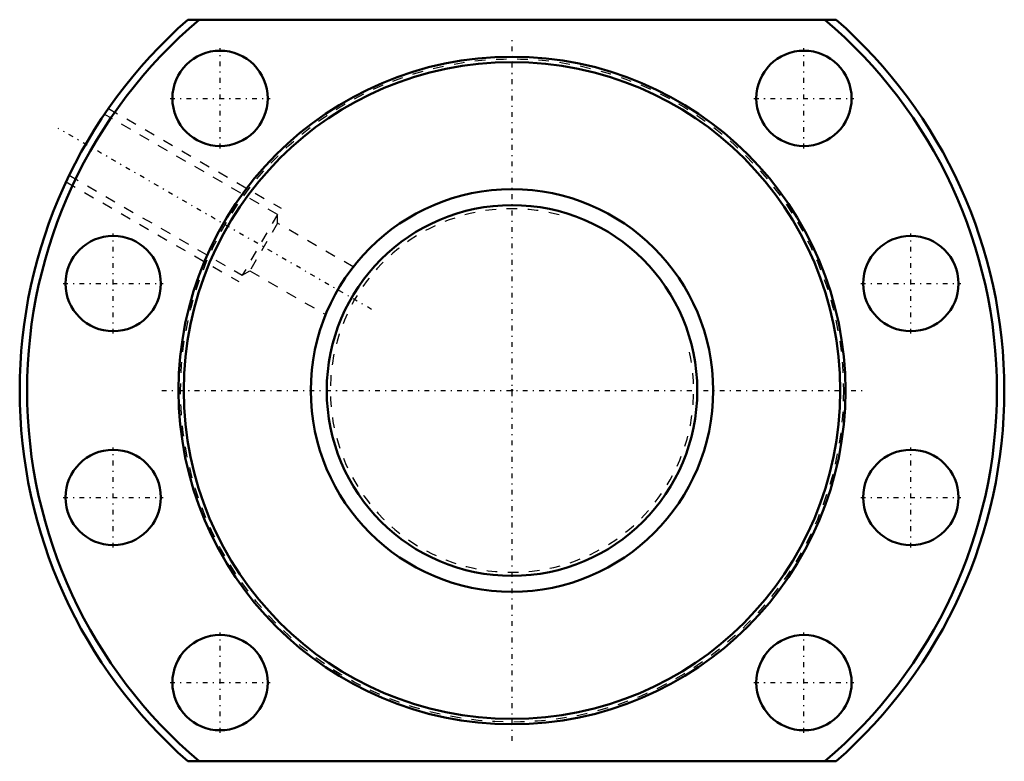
# Model space of a CAD drawing. Header units: millimetres. Extents: x -46.5 to 46.5, y -35 to 35.
import ezdxf

# ---------------------------------------------------------------- set-up
doc = ezdxf.new("R2010")
doc.units = ezdxf.units.MM
doc.linetypes.add('Center', pattern=[1.5, 0.45, -0.5, 0.05, -0.5])
doc.linetypes.add('Dashed', pattern=[2, 1, -1])
for name, color, linetype, lineweight in [('2d ConnectionPoints', 7, 'Continuous', 50), ('AM_0', 7, 'Continuous', 50), ('AM_5', 3, 'Continuous', 25), ('AM_7', 7, 'Center', 25), ('AM_9', 6, 'Dashed', 25)]:
    doc.layers.add(name, color=color, linetype=linetype, lineweight=lineweight)

# ---------------------------------------------------------------- blocks, each defined once
blk = doc.blocks.new('1_SDA_V_serieSDA3820V_5nut_0_in_SDA3820V_5G0_130LC0_0G000__2')
at = {"layer": 'AM_0'}
for p, q in [((30.615, 35), (-30.615, 35)), ((-30.615, -35), (30.615, -35))]:
    blk.add_line(p, q, dxfattribs=at)
for centre, radius in [((-27.577, 27.577), 4.5), ((27.577, 27.577), 4.5), ((0, 0), 31.5), ((0, 0), 31), ((-37.671, 10.094), 4.5), ((37.671, 10.094), 4.5), ((-37.671, -10.094), 4.5), ((37.671, -10.094), 4.5), ((-27.577, -27.577), 4.5), ((27.577, -27.577), 4.5)]:
    blk.add_circle(centre, radius, dxfattribs=at)
for radius, start, end in [(46.5, 131.17622, 228.82378), (45.8, 130.16483, 229.83517), (45.8, 310.16483, 49.83517), (46.5, 311.17622, 48.82378)]:
    blk.add_arc((0, 0), radius, start, end, dxfattribs=at)
at = {"layer": 'AM_5', "linetype": 'Dashed'}
for p, q in [((-38.121, 26.628), (-21.816, 17.214)), ((-42.121, 19.7), (-25.816, 10.286))]:
    blk.add_line(p, q, dxfattribs=at)
at = {"layer": 'AM_7'}
for p, q in [((0, -33.075), (0, 33.075)), ((-27.577, 22.852), (-27.577, 32.302)), ((27.577, 22.852), (27.577, 32.302)), ((-32.302, 27.577), (-22.852, 27.577)), ((22.852, 27.577), (32.302, 27.577)), ((-13.268, 7.66), (-42.862, 24.746)), ((-37.671, 5.369), (-37.671, 14.819)), ((37.671, 5.369), (37.671, 14.819)), ((-42.396, 10.094), (-32.946, 10.094)), ((32.946, 10.094), (42.396, 10.094)), ((-33.075, 0), (33.075, 0)), ((-37.671, -14.819), (-37.671, -5.369)), ((37.671, -14.819), (37.671, -5.369)), ((-42.396, -10.094), (-32.946, -10.094)), ((32.946, -10.094), (42.396, -10.094)), ((-27.577, -32.302), (-27.577, -22.852)), ((27.577, -32.302), (27.577, -22.852)), ((-32.302, -27.577), (-22.852, -27.577)), ((22.852, -27.577), (32.302, -27.577))]:
    blk.add_line(p, q, dxfattribs=at)
at = {"layer": 'AM_9'}
for p, q in [((-22.154, 16.628), (-38.506, 26.069)), ((-41.829, 20.312), (-25.477, 10.872)), ((-22.154, 16.628), (-25.477, 10.872)), ((-22.154, 15.793), (-22.154, 16.628)), ((-22.154, 15.793), (-24.754, 11.289)), ((-15, 11.662), (-22.154, 15.793)), ((-25.477, 10.872), (-24.754, 11.289)), ((-24.754, 11.289), (-17.601, 7.16))]:
    blk.add_line(p, q, dxfattribs=at)
blk.add_circle((0, 0), 31.3, dxfattribs=at)
blk = doc.blocks.new('2_000SDA3820V_50Shaft_0_in_SDA3820V_5G0_130LC0_0G000__2')
at = {"layer": 'AM_0'}
for radius in [19, 17.5]:
    blk.add_circle((0, 0), radius, dxfattribs=at)
at = {"layer": 'AM_5', "linetype": 'Dashed'}
blk.add_arc((0, 0), 17.16, 75, 15, dxfattribs=at)

msp = doc.modelspace()

# ---------------------------------------------------------------- linework, layer by layer
at = {"layer": '2d ConnectionPoints'}
msp.add_point((0, 0), dxfattribs=at)
msp.add_point((0, 0), dxfattribs=at)
msp.add_point((0, 0), dxfattribs=at)

# ---------------------------------------------------------------- block references
for name in ['1_SDA_V_serieSDA3820V_5nut_0_in_SDA3820V_5G0_130LC0_0G000__2', '2_000SDA3820V_50Shaft_0_in_SDA3820V_5G0_130LC0_0G000__2']:
    msp.add_blockref(name, (0, 0))

doc.saveas('drawing.dxf')
